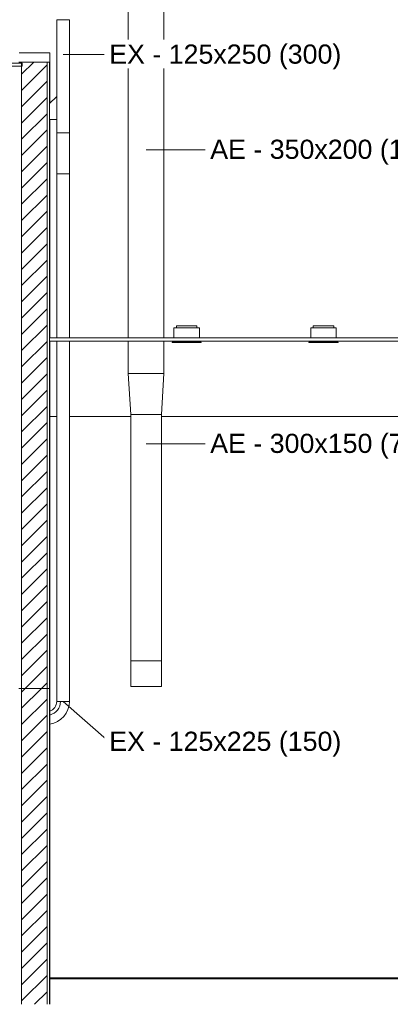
# Model space of a CAD drawing. Header units: metres. Extents: x 4.1 to 64.5, y -1.6 to 14.4.
# Tile 74 of 84: x 50.3 to 53.9, y -0.6 to 9. Entities that reach past the tile are written whole.
import ezdxf

# ---------------------------------------------------------------- set-up
doc = ezdxf.new("R2010")
doc.units = ezdxf.units.M
for name, color, linetype, lineweight in [('A-CLNG', 7, 'Continuous', 18), ('A-FLOR', 7, 'Continuous', 18), ('A-FLOR-MCUT', 7, 'Continuous', 18), ('A-WALL', 7, 'Continuous', 18), ('A-WALL-PATT', 7, 'Continuous', 18), ('DUTOS', 7, 'Continuous', 18), ('E-LITE-EQPM', 7, 'Continuous', 18), ('M-HVAC-DUCT', 7, 'Continuous', 18), ('M-HVAC-DUCT-ANNO', 7, 'Continuous', 18)]:
    doc.layers.add(name, color=color, linetype=linetype, lineweight=lineweight)
doc.layers.add('M-HVAC-DUCT-IDEN', color=1, linetype='Continuous', lineweight=9, true_color=0xff0000)
doc.styles.add('Arial_2', font='arial.ttf', dxfattribs={"height": 0.1875})
pattern_1 = [(45, (52.482, 6.033), (-0.0795495, 0.0795495), [])]
pattern_2 = [(50, (52.482, 6.033), (0.546555, -0.047815), [0.05715, -0.62865]), (355, (52.482, 6.033), (-0.105728, 0.573166), [0.04572, -0.50292]), (100.451, (52.528, 6.03), (0.440828, 0.52535), [0.04857, -0.53427]), (46.184, (52.482, 6.186), (0.813237, -0.12613), [0.08572, -0.94297]), (96.636, (52.55, 6.175), (0.71221, 0.74229), [0.07286, -0.80141]), (351.184, (52.482, 6.186), (0.71222, 0.74227), [0.06858, -0.75438]), (21, (52.558, 6.148), (0.454846, -0.306795), [0.05715, -0.62865]), (326, (52.558, 6.148), (0.185405, 0.55256), [0.04572, -0.50292]), (71.451, (52.596, 6.122), (0.64025, 0.245763), [0.04857, -0.53427]), (37.5, (52.482, 6.033), (0.009261, 0.253667), [0.02515, -0.47168, 0.02515, -0.48539, -0.50483]), (37.5, (52.482, 6.033), (0.009261, 0.253667), [-1.007, 0.02515, -0.47968]), (7.5, (52.482, 6.033), (0.200456, 0.300546), [0.02515, -0.26594, 0.02515, -0.46025, -0.19241]), (7.5, (52.482, 6.033), (0.200456, 0.300546), [-0.77648, 0.02515, -0.16726]), (327.5, (52.312, 6.033), (0.406768, -0.017188), [0.02515, -0.16535, 0.02515, -0.56921, -0.78867]), (327.5, (52.312, 6.033), (0.406768, -0.017188), [-0.78486, 0.02515, -0.76352]), (317.5, (52.236, 6.033), (0.444383, 0.07628), [0.02515, -0.2225, 0.02515, -0.36957, -0.56007]), (317.5, (52.236, 6.033), (0.444383, 0.07628), [-0.64237, 0.02515, -0.53492])]

# ---------------------------------------------------------------- blocks, each defined once
blk = doc.blocks.new('Paredes 15 - Paredes 6-6874455-Corte 7')
at = {"layer": 'A-WALL'}
for p, q in [((58.1108, 5.11), (58.0419, 5.11)), ((58.8352, 5.11), (58.2358, 5.11)), ((64.4931, 5.11), (59.1352, 5.11))]:
    blk.add_line(p, q, dxfattribs=at)
blk = doc.blocks.new('Light_-_LED_Recessed_fixture_-_Double_19510 - Light_-_LED_Recessed_fixture_-_Double_19510-V62-Corte 7')
at = {"layer": 'E-LITE-EQPM'}
for p, q in [((60.5967, 5.98), (60.8467, 5.98)), ((60.5967, 5.98), (60.5967, 5.88)), ((60.6217, 6), (60.8217, 6)), ((60.6217, 6), (60.6217, 5.98)), ((60.8217, 5.98), (60.8217, 6)), ((60.8467, 5.88), (60.8467, 5.98)), ((60.5792, 5.84), (60.8642, 5.84)), ((60.5792, 5.835), (60.5792, 5.84)), ((60.8642, 5.835), (60.5792, 5.835)), ((60.5967, 5.85), (60.5967, 5.84)), ((60.8467, 5.84), (60.8467, 5.85)), ((60.8642, 5.84), (60.8642, 5.835))]:
    blk.add_line(p, q, dxfattribs=at)
blk = doc.blocks.new('4 GRE - ESCOLA DE CINEMA E AUDIOVISUAL CINE REX R07_rvt-2-Corte 7')
at = {"layer": 'A-WALL-PATT', "true_color": 0x808080}
h = blk.add_hatch(dxfattribs=at)
h.set_pattern_fill('FP_20', color=8, style=0, pattern_type=2)
h.set_pattern_definition(pattern_1)
h.paths.add_polyline_path([(58.0165, 2.4516), (58.0165, 8.58), (57.7665, 8.58), (57.7665, 2.4516)])
h = blk.add_hatch(dxfattribs=at)
h.set_pattern_fill('FP_19', color=8, style=0, pattern_type=2)
h.set_pattern_definition(pattern_2)
h.paths.add_polyline_path([(58.0415, 2.4516), (58.0415, 8.58), (58.039, 8.58), (58.039, 2.4516)])
h = blk.add_hatch(dxfattribs=at)
h.set_pattern_fill('FP_20', color=8, style=0, pattern_type=2)
h.set_pattern_definition(pattern_1)
h.paths.add_polyline_path([(57.7669, -0.6402), (58.0169, -0.6402), (58.0169, 2.4516), (57.7669, 2.4516), (57.7669, 1.2668)])
h = blk.add_hatch(dxfattribs=at)
h.set_pattern_fill('FP_19', color=8, style=0, pattern_type=2)
h.set_pattern_definition(pattern_2)
h.paths.add_polyline_path([(58.0419, -0.6402), (58.0419, 2.4516), (58.0394, 2.4516), (58.0394, -0.6402)])
at = {"layer": 'A-CLNG'}
for p, q in [((57.7715, 8.57), (54.8415, 8.57)), ((54.8415, 8.54), (57.7715, 8.54)), ((57.7715, 8.54), (57.7715, 8.57)), ((64.7419, 5.88), (58.0415, 5.88)), ((58.0415, 5.88), (58.0415, 5.85)), ((58.0415, 5.85), (64.7419, 5.85))]:
    blk.add_line(p, q, dxfattribs=at)
at = {"layer": 'A-FLOR'}
for p, q in [((64.8054, -0.38), (58.0419, -0.38)), ((58.0419, -0.38), (58.0419, -0.6402))]:
    blk.add_line(p, q, dxfattribs=at)
at = {"layer": 'A-FLOR-MCUT'}
blk.add_line((64.8054, -0.39), (58.0419, -0.39), dxfattribs=at)
at = {"layer": 'A-WALL'}
for p, q in [((58.0415, 8.58), (57.7415, 8.58)), ((58.0419, 8.6701), (57.7419, 8.6701)), ((57.7665, 8.58), (57.7665, 2.4516)), ((58.0165, 8.58), (58.0165, 2.4516)), ((58.039, 8.58), (58.039, 2.4516)), ((58.0415, 2.4516), (58.0415, 8.58)), ((58.0419, 8.6701), (58.0419, 8.1746)), ((58.0419, 8.0185), (58.0419, 5.88)), ((58.0419, 5.85), (58.0419, 2.4516)), ((57.7415, 2.4516), (58.0415, 2.4516)), ((58.0419, 2.4516), (57.7419, 2.4516)), ((57.7669, 2.4516), (57.7669, -0.6402)), ((58.0169, 2.4516), (58.0169, -0.6402)), ((58.0394, 2.4516), (58.0394, -0.6402)), ((58.0419, -0.6402), (58.0419, 2.4516))]:
    blk.add_line(p, q, dxfattribs=at)
at = {"layer": 'A-WALL', "lineweight": 18}
blk.add_blockref('Paredes 15 - Paredes 6-6874455-Corte 7', (0, 0), dxfattribs=at)
at = {"layer": 'E-LITE-EQPM', "lineweight": 18}
for p in [(-1.3401, 0), (0, 0)]:
    blk.add_blockref('Light_-_LED_Recessed_fixture_-_Double_19510 - Light_-_LED_Recessed_fixture_-_Double_19510-V62-Corte 7', p, dxfattribs=at)
blk = doc.blocks.new('M_Rectangular Tap - Beveled - Standard-V80-Corte 7')
at = {"layer": 'M-HVAC-DUCT', "color": 6, "true_color": 0xff00ff}
for p, q in [((58.0415, 8.1742), (58.1108, 8.2435)), ((58.0415, 8.0185), (58.1108, 8.0185))]:
    blk.add_line(p, q, dxfattribs=at)
blk = doc.blocks.new('BTS vanes - 1 Splitter Vanes-V81-Corte 7')
at = {"layer": 'M-HVAC-DUCT', "color": 6, "true_color": 0xff00ff}
for q in [(58.2358, 2.3235), (58.1477, 2.3235)]:
    blk.add_line((58.1108, 2.3235), q, dxfattribs=at)
for radius, start in [(0.1, 288.12804), (0.1, 288.12804), (0.1368, 283.17151), (0.225, 277.98641)]:
    blk.add_arc((58.0108, 2.3235), radius, start, 0, dxfattribs=at)
blk = doc.blocks.new('M_Rectangular Transition - L - 400 mm _L_-911675-Corte 7')
at = {"layer": 'M-HVAC-DUCT', "color": 6, "true_color": 0xff00ff}
for p, q in [((58.1108, 7.8858), (58.2358, 7.8858)), ((58.1108, 7.8858), (58.1108, 7.4858)), ((58.2358, 7.4858), (58.2358, 7.8858)), ((58.2358, 7.4858), (58.1108, 7.4858))]:
    blk.add_line(p, q, dxfattribs=at)
blk = doc.blocks.new('BTS vanes - 1 Splitter Vanes-V87-Corte 7')
at = {"layer": 'M-HVAC-DUCT', "color": 96, "true_color": 0x008000}
for p, q in [((58.8352, 2.72), (59.1352, 2.72)), ((58.8352, 2.47), (58.8352, 2.72)), ((59.1352, 2.47), (59.1352, 2.72)), ((58.8352, 2.47), (59.1352, 2.47)), ((59.1352, 2.47), (58.8352, 2.47))]:
    blk.add_line(p, q, dxfattribs=at)
blk = doc.blocks.new('M_Rectangular Transition - L - 400 mm _L_-1068306-Corte 7')
at = {"layer": 'M-HVAC-DUCT', "color": 96, "true_color": 0x008000}
for p, q in [((58.8352, 5.1313), (58.8102, 5.5313)), ((58.8102, 5.5313), (59.1602, 5.5313)), ((59.1352, 5.1313), (59.1602, 5.5313)), ((59.1352, 5.1313), (58.8352, 5.1313))]:
    blk.add_line(p, q, dxfattribs=at)

msp = doc.modelspace()

# ---------------------------------------------------------------- linework, layer by layer
at = {"layer": 'DUTOS', "color": 96, "true_color": 0x008000}
for p, q in [((51.3395, 5.88), (51.3395, 10.159)), ((51.6895, 10.159), (51.6895, 5.88)), ((51.3395, 5.5313), (51.3395, 5.85)), ((51.6895, 5.85), (51.6895, 5.5313)), ((51.6895, 5.5313), (51.3395, 5.5313)), ((51.3645, 5.1313), (51.6645, 5.1313)), ((51.3645, 5.1313), (51.3645, 2.72)), ((51.6645, 5.1313), (51.6645, 2.72)), ((51.6645, 2.72), (51.3645, 2.72))]:
    msp.add_line(p, q, dxfattribs=at)
at = {"layer": 'DUTOS', "color": 6, "true_color": 0xff00ff}
for p, q in [((50.6402, 8.9944), (50.7652, 8.9944)), ((50.6402, 8.9944), (50.6402, 7.8858)), ((50.7652, 8.9944), (50.7652, 7.8858)), ((50.7652, 7.8858), (50.6402, 7.8858)), ((50.6402, 7.4858), (50.7652, 7.4858)), ((50.6402, 7.4858), (50.6402, 5.88)), ((50.7652, 7.4858), (50.7652, 5.88)), ((50.6402, 5.85), (50.6402, 2.3235)), ((50.7652, 5.85), (50.7652, 2.3235)), ((50.7652, 2.3235), (50.6402, 2.3235))]:
    msp.add_line(p, q, dxfattribs=at)
at = {"layer": 'M-HVAC-DUCT-ANNO', "color": 96, "true_color": 0x008000}
msp.add_line((51.6645, 2.47), (51.3645, 2.47), dxfattribs=at)
at = {"layer": 'M-HVAC-DUCT-IDEN'}
for p, q in [((50.7027, 8.6534), (51.1539, 8.6534)), ((51.5145, 7.722), (52.1373, 7.722)), ((51.5145, 4.8444), (52.1373, 4.8444)), ((50.7027, 2.3235), (51.1539, 1.9291))]:
    msp.add_line(p, q, dxfattribs=at)

# ---------------------------------------------------------------- block references
at = {"lineweight": 5}
msp.add_blockref('4 GRE - ESCOLA DE CINEMA E AUDIOVISUAL CINE REX R07_rvt-2-Corte 7', (-7.4707, 0), dxfattribs=at)
at = {"layer": 'M-HVAC-DUCT', "color": 6, "true_color": 0xff00ff}
for name in ['M_Rectangular Tap - Beveled - Standard-V80-Corte 7', 'M_Rectangular Transition - L - 400 mm _L_-911675-Corte 7', 'BTS vanes - 1 Splitter Vanes-V81-Corte 7']:
    msp.add_blockref(name, (-7.4707, 0), dxfattribs=at)
at = {"layer": 'M-HVAC-DUCT', "color": 96, "true_color": 0x008000}
for name in ['M_Rectangular Transition - L - 400 mm _L_-1068306-Corte 7', 'BTS vanes - 1 Splitter Vanes-V87-Corte 7']:
    msp.add_blockref(name, (-7.4707, 0), dxfattribs=at)

# ---------------------------------------------------------------- next in the draw order: texts
at = {"layer": 'M-HVAC-DUCT-IDEN', "color": 7, "char_height": 0.1875, "attachment_point": 1, "style": 'Arial_2', "bg_fill": 3, "box_fill_scale": 1.25, "bg_fill_color": 256, "bg_fill_true_color": 13158600, "bg_fill_transparency": 0}
for s, insert, width in [('EX - 125x250 (300)', (51.1539, 8.7516), 2.741771), ('AE - 350x200 (1,250)', (52.1423, 7.8202), 3.006328), ('AE - 300x150 (750)', (52.1423, 4.9426), 2.741771), ('EX - 125x225 (150)', (51.1539, 2.0274), 2.741771)]:
    msp.add_mtext(s, dxfattribs=dict(at, insert=insert, width=width))

doc.saveas('drawing.dxf')
